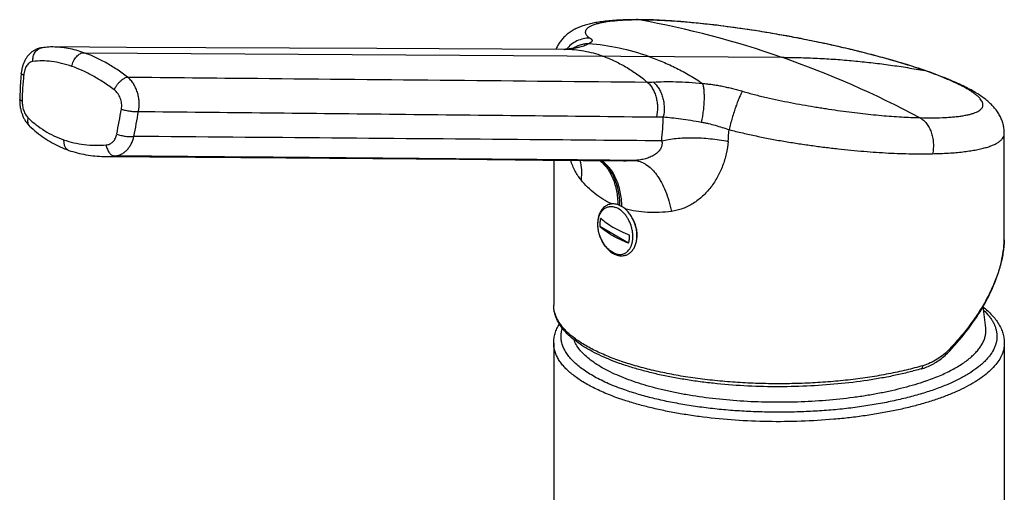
# Model space of a CAD drawing. Header units: millimetres. Extents: x -6 to 552, y -8 to 427.
# Tile 4 of 9: x 89 to 196, y 121 to 172. Entities that reach past the tile are written whole.
import ezdxf

# ---------------------------------------------------------------- set-up
doc = ezdxf.new("R2010")
doc.units = ezdxf.units.MM
doc.header["$LTSCALE"] = 30.734
doc.layers.get('0').update_dxf_attribs({"linetype": 'CONTINUOUS'})

msp = doc.modelspace()

# ---------------------------------------------------------------- linework, layer by layer
at = {"color": 7, "linetype": 'CONTINUOUS'}
for p, q in [((92.82, 169.21), (92.81, 169.21)), ((148.43, 168.95), (128.06, 169.05)), ((148.47, 168.95), (148.43, 168.95)), ((148.49, 168.95), (148.47, 168.95)), ((148.51, 168.95), (148.49, 168.95)), ((148.51, 168.95), (148.51, 168.95)), ((148.51, 168.95), (148.51, 168.95)), ((196.28, 148.57), (196.28, 159.81)), ((98.42, 157.31), (118.18, 157.14)), ((147.28, 156.9), (147.28, 141.1)), ((155.42, 147.86), (152.28, 149.69)), ((147.28, 136.98), (147.28, 117.58)), ((196.28, 136.98), (196.28, 0.61))]:
    msp.add_line(p, q, dxfattribs=at)
at = {"color": 9, "linetype": 'CONTINUOUS'}
for p, q in [((96.19, 168.59), (172.08, 168.09)), ((148.52, 168.95), (148.51, 168.95)), ((187.86, 166.56), (187.85, 166.56))]:
    msp.add_line(p, q, dxfattribs=at)
at = {"color": 7, "linetype": 'CONTINUOUS'}
for points in [[(156.27, 172.18), (155.96, 172.18), (155.66, 172.18), (155.38, 172.17), (155.1, 172.16), (154.84, 172.16), (154.59, 172.14), (154.34, 172.13), (154.11, 172.12), (153.89, 172.1), (153.67, 172.09), (153.46, 172.07), (153.26, 172.05), (153.06, 172.03), (152.88, 172.01), (152.69, 171.99), (152.52, 171.96), (152.35, 171.94), (152.18, 171.91), (152.02, 171.89), (151.86, 171.86), (151.7, 171.83), (151.55, 171.8), (151.41, 171.77), (151.26, 171.74), (151.12, 171.7), (150.98, 171.67), (150.85, 171.63), (150.72, 171.59), (150.59, 171.55), (150.46, 171.51), (150.34, 171.47), (150.21, 171.42), (150.09, 171.37), (149.97, 171.32), (149.85, 171.27), (149.73, 171.22), (149.62, 171.16), (149.5, 171.1), (149.39, 171.04), (149.28, 170.97), (149.17, 170.9), (149.06, 170.83), (148.96, 170.76), (148.85, 170.68), (148.75, 170.6), (148.66, 170.52), (148.57, 170.44), (148.48, 170.35), (148.39, 170.27), (148.31, 170.18), (148.23, 170.09), (148.15, 170), (148.08, 169.91), (148.01, 169.82), (147.94, 169.72), (147.88, 169.63), (147.82, 169.53), (147.76, 169.43), (147.7, 169.32), (147.65, 169.22), (147.6, 169.11), (147.56, 169.01), (147.54, 168.95)], [(187.86, 166.58), (187.56, 166.68), (187.25, 166.79), (186.94, 166.89), (186.63, 166.99), (186.32, 167.09), (186, 167.19), (185.69, 167.29), (185.38, 167.38), (185.06, 167.48), (184.74, 167.57), (184.42, 167.67), (184.1, 167.76), (183.78, 167.85), (183.45, 167.94), (183.12, 168.03), (182.79, 168.12), (182.46, 168.21), (182.12, 168.3), (181.78, 168.39), (181.43, 168.48), (181.09, 168.57), (180.74, 168.66), (180.39, 168.75), (180.03, 168.83), (179.68, 168.92), (179.32, 169), (178.96, 169.09), (178.6, 169.17), (178.23, 169.25), (177.87, 169.34), (177.5, 169.42), (177.13, 169.5), (176.76, 169.58), (176.39, 169.66), (176.02, 169.74), (175.65, 169.82), (175.27, 169.89), (174.9, 169.97), (174.52, 170.04), (174.14, 170.12), (173.76, 170.19), (173.38, 170.26), (173, 170.34), (172.62, 170.41), (172.24, 170.47), (171.86, 170.54), (171.47, 170.61), (171.09, 170.68), (170.71, 170.74), (170.33, 170.8), (169.95, 170.87), (169.57, 170.93), (169.18, 170.99), (168.8, 171.05), (168.42, 171.11), (168.05, 171.16), (167.67, 171.22), (167.29, 171.27), (166.91, 171.32), (166.54, 171.38), (166.16, 171.42), (165.79, 171.47), (165.42, 171.52), (165.05, 171.57), (164.68, 171.61), (164.31, 171.65), (163.95, 171.69), (163.58, 171.73), (163.22, 171.77), (162.87, 171.81), (162.51, 171.84), (162.16, 171.88), (161.8, 171.91), (161.46, 171.94), (161.11, 171.97), (160.77, 171.99), (160.43, 172.02), (160.09, 172.04), (159.75, 172.06), (159.42, 172.08), (159.09, 172.1), (158.76, 172.12), (158.44, 172.13), (158.12, 172.15), (157.8, 172.16), (157.49, 172.17), (157.17, 172.17), (156.87, 172.18), (156.56, 172.18), (156.27, 172.18)], [(92.78, 169.21), (92.58, 169.21), (92.39, 169.2), (92.2, 169.19), (92.01, 169.17), (91.82, 169.16), (91.64, 169.13)], [(128.06, 169.05), (118.54, 169.09), (109.46, 169.13), (100.81, 169.17), (92.78, 169.21)], [(91.64, 169.13), (91.59, 169.13), (91.52, 169.12), (91.45, 169.1), (91.38, 169.09), (91.32, 169.07), (91.25, 169.05), (91.18, 169.02), (91.12, 169), (91.05, 168.97), (90.98, 168.94), (90.92, 168.91), (90.85, 168.88), (90.79, 168.84), (90.73, 168.8), (90.67, 168.76), (90.6, 168.72), (90.54, 168.67), (90.48, 168.63), (90.43, 168.58), (90.37, 168.53), (90.31, 168.47), (90.25, 168.41), (90.2, 168.35), (90.15, 168.29), (90.09, 168.23), (90.04, 168.16), (89.99, 168.1), (89.94, 168.03), (89.9, 167.95), (89.85, 167.88), (89.81, 167.8), (89.77, 167.72), (89.73, 167.65), (89.69, 167.56), (89.66, 167.48), (89.62, 167.4), (89.59, 167.31), (89.56, 167.23), (89.53, 167.14), (89.51, 167.05), (89.48, 166.96), (89.46, 166.87), (89.44, 166.78), (89.43, 166.69), (89.41, 166.6), (89.4, 166.51), (89.39, 166.42), (89.38, 166.34)], [(148.58, 168.96), (148.49, 168.95), (148.47, 168.95)], [(149.54, 169.1), (149.54, 169.1), (149.54, 169.1), (149.53, 169.1), (149.52, 169.1), (149.51, 169.09), (149.5, 169.09), (149.48, 169.08), (149.46, 169.08), (149.43, 169.07), (149.4, 169.07), (149.37, 169.06), (149.34, 169.05), (149.3, 169.05), (149.25, 169.04), (149.21, 169.03), (149.15, 169.02), (149.1, 169.01), (149.04, 169), (148.97, 169), (148.9, 168.99), (148.83, 168.98), (148.75, 168.97), (148.67, 168.96), (148.58, 168.96)], [(89.38, 166.34), (89.34, 165.88), (89.3, 165.4), (89.27, 164.92), (89.25, 164.44), (89.23, 163.96), (89.21, 163.49)], [(196.28, 159.81), (196.28, 159.88), (196.27, 160), (196.27, 160.12), (196.26, 160.24), (196.24, 160.36), (196.22, 160.48), (196.2, 160.59), (196.18, 160.71), (196.15, 160.83), (196.11, 160.94), (196.08, 161.06), (196.04, 161.17), (196, 161.28), (195.95, 161.4), (195.9, 161.51), (195.85, 161.62), (195.79, 161.73), (195.73, 161.84), (195.67, 161.95), (195.6, 162.05), (195.53, 162.16), (195.46, 162.26), (195.39, 162.36), (195.31, 162.46), (195.23, 162.56), (195.14, 162.66), (195.06, 162.75), (194.97, 162.85), (194.88, 162.94), (194.78, 163.04), (194.68, 163.13), (194.58, 163.22), (194.48, 163.31), (194.37, 163.4), (194.26, 163.49), (194.15, 163.58), (194.03, 163.66), (193.91, 163.75), (193.79, 163.84), (193.66, 163.92), (193.53, 164.01), (193.4, 164.1), (193.26, 164.18), (193.12, 164.27), (192.97, 164.35), (192.82, 164.44), (192.66, 164.53), (192.5, 164.61), (192.33, 164.7), (192.16, 164.79), (191.98, 164.89), (191.79, 164.98), (191.59, 165.07), (191.39, 165.17), (191.17, 165.27), (190.95, 165.37), (190.72, 165.47), (190.49, 165.57), (190.24, 165.67), (190, 165.78), (189.74, 165.88), (189.48, 165.98), (189.21, 166.08), (188.95, 166.19), (188.67, 166.29), (188.4, 166.39), (188.12, 166.49), (187.86, 166.58)], [(89.21, 163.49), (89.21, 163.42), (89.21, 163.33), (89.22, 163.24), (89.22, 163.15), (89.23, 163.06), (89.23, 162.97), (89.24, 162.88), (89.25, 162.79), (89.27, 162.7), (89.28, 162.61), (89.3, 162.52), (89.32, 162.44), (89.34, 162.35), (89.36, 162.26), (89.38, 162.17), (89.41, 162.09), (89.44, 162), (89.47, 161.92), (89.5, 161.83), (89.53, 161.75), (89.57, 161.67), (89.6, 161.58), (89.64, 161.5), (89.68, 161.42), (89.73, 161.35), (89.77, 161.27), (89.82, 161.19), (89.86, 161.12), (89.91, 161.05), (89.96, 160.98), (90.02, 160.91), (90.07, 160.85), (90.12, 160.78), (90.18, 160.72), (90.24, 160.66), (90.28, 160.61)], [(90.28, 160.61), (90.46, 160.44), (90.66, 160.27), (90.85, 160.1), (91.05, 159.93), (91.25, 159.77), (91.46, 159.61), (91.66, 159.46), (91.87, 159.32), (92.08, 159.18), (92.3, 159.04), (92.51, 158.91), (92.73, 158.78), (92.96, 158.66), (93.18, 158.55), (93.41, 158.44), (93.63, 158.33), (93.87, 158.23), (94.1, 158.13), (94.33, 158.04), (94.56, 157.96)], [(94.56, 157.96), (94.77, 157.89), (95, 157.82), (95.23, 157.75), (95.47, 157.69), (95.7, 157.63), (95.94, 157.58), (96.18, 157.53), (96.42, 157.48), (96.66, 157.44), (96.9, 157.41), (97.15, 157.38), (97.4, 157.35), (97.65, 157.33), (97.9, 157.32), (98.15, 157.31), (98.42, 157.31)], [(118.18, 157.14), (137.03, 156.99), (146.11, 156.91), (154.87, 156.84)], [(190.34, 136.14), (190.61, 136.43), (190.88, 136.73), (191.14, 137.04), (191.4, 137.34), (191.65, 137.64), (191.9, 137.95), (192.14, 138.25), (192.37, 138.56), (192.6, 138.87), (192.82, 139.18), (193.03, 139.49), (193.24, 139.79), (193.44, 140.1), (193.64, 140.41), (193.83, 140.72), (194.01, 141.03), (194.18, 141.34), (194.35, 141.65), (194.51, 141.95), (194.66, 142.26), (194.81, 142.57), (194.95, 142.87), (195.08, 143.18), (195.21, 143.48), (195.33, 143.78), (195.44, 144.08), (195.54, 144.38), (195.64, 144.68), (195.73, 144.98), (195.82, 145.27), (195.89, 145.57), (195.96, 145.86), (196.02, 146.15), (196.08, 146.43), (196.13, 146.72), (196.17, 147), (196.21, 147.28), (196.23, 147.56), (196.26, 147.84), (196.27, 148.11), (196.28, 148.38), (196.28, 148.57)], [(187.25, 134.19), (187.39, 134.23), (187.55, 134.28), (187.7, 134.34), (187.85, 134.4), (188, 134.46), (188.15, 134.53), (188.3, 134.6), (188.45, 134.67), (188.6, 134.75), (188.74, 134.84), (188.88, 134.92), (189.02, 135.02), (189.16, 135.11), (189.3, 135.21), (189.44, 135.31), (189.57, 135.42), (189.71, 135.53), (189.84, 135.65), (189.97, 135.77), (190.1, 135.89), (190.22, 136.02), (190.34, 136.14)]]:
    msp.add_lwpolyline(points, dxfattribs=at)
at = {"color": 9, "linetype": 'CONTINUOUS'}
for centre, radius, start, end in [((156.27, 170.3), 1.89, 80.1926, 89.972), ((138.86, 73), 100.72, 70.7404, 79.8636), ((148.33, 156.26), 12.69, 89.1852, 89.7227), ((147.41, 184.12), 15.21, 273.9889, 274.1438), ((136.43, 66.15), 107.99, 62.0135, 70.7223), ((127.92, 162.53), 38.45, 174.5949, 178.8085), ((172.22, 122.41), 46.84, 70.5111, 70.7841), ((187.38, 165.2), 1.46, 70.8024, 79.592), ((157.55, 174.97), 9.58, 269.3857, 273.3873), ((-121.63, 201.62), 225.33, 349.2895, 349.989), ((-109.8, 199.89), 215.26, 349.1799, 349.9135), ((158.62, 177.49), 15.89, 269.4031, 272.1068), ((121.99, 162.84), 37.23, 354.0832, 358.1079), ((106.25, 164.67), 60.27, 354.5466, 355.762), ((94.78, 158.59), 0.659, 249.972, 250.7823), ((98.52, 169.72), 12.42, 269.5431, 274.8233), ((155.03, 178.58), 21.74, 269.5872, 272.6746), ((152.97, 148.89), 3.32, 16.4879, 22.101), ((185.6, 148.57), 10.68, 358.0992, 358.6192), ((185.86, 148.57), 10.42, 359.6735, 359.9999), ((185.76, 148.57), 10.52, 358.6173, 359.6729)]:
    msp.add_arc(centre, radius, start, end, dxfattribs=at)
at = {"color": 7, "linetype": 'CONTINUOUS'}
msp.add_arc((165.3, 136.08), 29.08, 5.0315, 9.6702, dxfattribs=at)
at = {"color": 9, "linetype": 'CONTINUOUS'}
for points, knots in [([(156.59, 172.15), (156.3, 172.15), (155.76, 172.15), (154.96, 172.12), (154.23, 172.07), (153.57, 172.01), (152.97, 171.93), (152.44, 171.84), (151.97, 171.72), (151.63, 171.62), (151.4, 171.52), (151.25, 171.45), (151.11, 171.37), (151, 171.29), (150.9, 171.2), (150.82, 171.12), (150.77, 171.02), (150.73, 170.93), (150.71, 170.84), (150.72, 170.74), (150.75, 170.64), (150.8, 170.55), (150.87, 170.45), (150.96, 170.36), (151.08, 170.26), (151.17, 170.21), (151.22, 170.18)], [0, 0, 0, 0, 0.119515, 0.230823, 0.333573, 0.42747, 0.512269, 0.58789, 0.654385, 0.711949, 0.737533, 0.761073, 0.782666, 0.802406, 0.820339, 0.836632, 0.851542, 0.865428, 0.878746, 0.892043, 0.905912, 0.920902, 0.937455, 0.955942, 0.976703, 1, 1, 1, 1]), ([(187.64, 166.64), (187.1, 166.83), (185.96, 167.2), (184.19, 167.73), (182.3, 168.26), (180.3, 168.77), (178.24, 169.26), (176.12, 169.72), (173.97, 170.15), (171.81, 170.55), (169.66, 170.92), (167.55, 171.24), (165.49, 171.51), (163.5, 171.74), (161.61, 171.92), (159.82, 172.05), (158.16, 172.13), (157.1, 172.15), (156.59, 172.15)], [0, 0, 0, 0, 0.054484, 0.113209, 0.175512, 0.240698, 0.308062, 0.376893, 0.446481, 0.516125, 0.585143, 0.652883, 0.718716, 0.782055, 0.842349, 0.899082, 0.951775, 1, 1, 1, 1]), ([(96.19, 168.59), (95.63, 168.79), (94.52, 169.09), (93.37, 169.2), (92.82, 169.21)], [0, 0, 0, 0, 0.51837, 1, 1, 1, 1]), ([(151.08, 169.56), (151.02, 169.52), (150.89, 169.44), (150.66, 169.35), (150.4, 169.25), (150.09, 169.17), (149.75, 169.1), (149.37, 169.04), (148.95, 168.99), (148.66, 168.96), (148.51, 168.95)], [0, 0, 0, 0, 0.079437, 0.172014, 0.277939, 0.397029, 0.528995, 0.673615, 0.830741, 1, 1, 1, 1]), ([(151.22, 170.18), (150.97, 170.18), (150.49, 170.13), (149.8, 169.89), (149.17, 169.5), (148.82, 169.15), (148.66, 168.96)], [0, 0, 0, 0, 0.247459, 0.496773, 0.747782, 1, 1, 1, 1]), ([(151.08, 169.56), (150.93, 169.56), (150.64, 169.54), (150.21, 169.44), (149.81, 169.29), (149.55, 169.15), (149.43, 169.07)], [0, 0, 0, 0, 0.251143, 0.501434, 0.750995, 1, 1, 1, 1]), ([(151.22, 170.18), (151.24, 170.17), (151.27, 170.14), (151.33, 170.1), (151.37, 170.07), (151.41, 170.03), (151.43, 169.99), (151.45, 169.96), (151.46, 169.92), (151.46, 169.88), (151.44, 169.84), (151.42, 169.81), (151.38, 169.77), (151.34, 169.73), (151.29, 169.69), (151.2, 169.63), (151.13, 169.59), (151.08, 169.56)], [0, 0, 0, 0, 0.078459, 0.149758, 0.213379, 0.269729, 0.31949, 0.363886, 0.404876, 0.445291, 0.488472, 0.5373, 0.593689, 0.65856, 0.732059, 0.813861, 1, 1, 1, 1]), ([(157.61, 168.18), (156.57, 168.55), (154.41, 169.14), (152.2, 169.47), (151.08, 169.56)], [0, 0, 0, 0, 0.495693, 1, 1, 1, 1]), ([(90.64, 167.64), (90.63, 167.82), (90.66, 168.09), (90.77, 168.43), (90.89, 168.65), (91.04, 168.84), (91.22, 168.99), (91.42, 169.09), (91.57, 169.13), (91.64, 169.13)], [0, 0, 0, 0, 0.275273, 0.407975, 0.535688, 0.658036, 0.775361, 0.888761, 1, 1, 1, 1]), ([(94.89, 167.1), (94.9, 167.2), (94.95, 167.39), (95.06, 167.67), (95.2, 167.93), (95.37, 168.15), (95.56, 168.34), (95.76, 168.48), (95.98, 168.57), (96.12, 168.59), (96.19, 168.59)], [0, 0, 0, 0, 0.139824, 0.280463, 0.418793, 0.551908, 0.677432, 0.79386, 0.900933, 1, 1, 1, 1]), ([(100.94, 165.94), (100.55, 166.23), (99.78, 166.79), (98.59, 167.51), (97.4, 168.12), (96.59, 168.45), (96.19, 168.59)], [0, 0, 0, 0, 0.265878, 0.521604, 0.766453, 1, 1, 1, 1]), ([(152.6, 168.22), (152.27, 168.33), (151.6, 168.54), (150.58, 168.76), (149.55, 168.9), (148.86, 168.94), (148.52, 168.95)], [0, 0, 0, 0, 0.252695, 0.50311, 0.751968, 1, 1, 1, 1]), ([(152.6, 168.22), (153.03, 168.07), (153.88, 167.72), (155.12, 167.07), (156.32, 166.29), (157.08, 165.7), (157.45, 165.39)], [0, 0, 0, 0, 0.242501, 0.489544, 0.741853, 1, 1, 1, 1]), ([(157.61, 168.18), (158.13, 168), (159.15, 167.61), (160.64, 166.92), (162.08, 166.14), (163, 165.55), (163.45, 165.25)], [0, 0, 0, 0, 0.25082, 0.500825, 0.750415, 1, 1, 1, 1]), ([(90.64, 167.64), (90.58, 167.63), (90.46, 167.6), (90.28, 167.5), (90.12, 167.36), (89.98, 167.18), (89.85, 166.96), (89.76, 166.72), (89.68, 166.44), (89.66, 166.25), (89.65, 166.15)], [0, 0, 0, 0, 0.09796, 0.200598, 0.31085, 0.430464, 0.56001, 0.699081, 0.846404, 1, 1, 1, 1]), ([(94.89, 167.1), (94.52, 167.23), (93.79, 167.44), (92.71, 167.65), (91.66, 167.72), (90.97, 167.68), (90.64, 167.64)], [0, 0, 0, 0, 0.269997, 0.525858, 0.768639, 1, 1, 1, 1]), ([(99.48, 164.56), (99.11, 164.84), (98.35, 165.37), (97.2, 166.07), (96.05, 166.65), (95.27, 166.97), (94.89, 167.1)], [0, 0, 0, 0, 0.266291, 0.522253, 0.767016, 1, 1, 1, 1]), ([(172.08, 168.09), (172.78, 168.08), (174.16, 168.06), (176.2, 167.98), (178.18, 167.86), (180.11, 167.69), (182.01, 167.49), (183.9, 167.25), (185.77, 166.97), (187.02, 166.75), (187.64, 166.64)], [0, 0, 0, 0, 0.134204, 0.26411, 0.390565, 0.514409, 0.636473, 0.757562, 0.878471, 1, 1, 1, 1]), ([(89.65, 166.15), (89.63, 166.16), (89.59, 166.18), (89.53, 166.2), (89.48, 166.23), (89.44, 166.25), (89.41, 166.27), (89.39, 166.3), (89.38, 166.32), (89.38, 166.34), (89.38, 166.34)], [0, 0, 0, 0, 0.196866, 0.372591, 0.526643, 0.658877, 0.769763, 0.860797, 0.935358, 1, 1, 1, 1]), ([(187.11, 161.52), (187.6, 161.5), (188.53, 161.49), (189.66, 161.53), (190.48, 161.58), (191.03, 161.63), (191.54, 161.69), (192, 161.77), (192.42, 161.85), (192.79, 161.95), (193.11, 162.06), (193.38, 162.18), (193.6, 162.32), (193.77, 162.46), (193.88, 162.6), (193.93, 162.72), (193.95, 162.8), (193.96, 162.89), (193.96, 163.02), (193.92, 163.18), (193.81, 163.38), (193.66, 163.59), (193.45, 163.8), (193.19, 164.02), (192.87, 164.26), (192.51, 164.49), (192.09, 164.74), (191.63, 164.99), (191.11, 165.24), (190.55, 165.5), (189.94, 165.76), (189.04, 166.13), (188.34, 166.39), (187.86, 166.56)], [0, 0, 0, 0, 0.10046, 0.190398, 0.231206, 0.269142, 0.304149, 0.336183, 0.365218, 0.391253, 0.414324, 0.434525, 0.452033, 0.467161, 0.480434, 0.486628, 0.492681, 0.498726, 0.504899, 0.518106, 0.533186, 0.550715, 0.571051, 0.594405, 0.620896, 0.65058, 0.683471, 0.719553, 0.758796, 0.801145, 0.846532, 0.894872, 1, 1, 1, 1]), ([(99.48, 164.56), (99.52, 164.64), (99.61, 164.81), (99.77, 165.05), (99.95, 165.28), (100.15, 165.48), (100.35, 165.66), (100.55, 165.79), (100.75, 165.89), (100.88, 165.93), (100.94, 165.94)], [0, 0, 0, 0, 0.135811, 0.276581, 0.418052, 0.555924, 0.686122, 0.805091, 0.910149, 1, 1, 1, 1]), ([(100.94, 165.94), (105.65, 165.89), (124.48, 165.71), (143.32, 165.53), (157.45, 165.39)], [0, 0, 0, 0, 0.250042, 1, 1, 1, 1]), ([(102.14, 162.19), (102.2, 162.53), (102.24, 163.07), (102.15, 163.78), (102.02, 164.29), (101.83, 164.78), (101.59, 165.22), (101.29, 165.62), (101.06, 165.84), (100.94, 165.94)], [0, 0, 0, 0, 0.257033, 0.387082, 0.516161, 0.642975, 0.7664, 0.885574, 1, 1, 1, 1]), ([(157.45, 165.39), (157.56, 165.29), (157.78, 165.06), (158.05, 164.67), (158.27, 164.22), (158.43, 163.73), (158.53, 163.21), (158.59, 162.5), (158.53, 161.95), (158.45, 161.6)], [0, 0, 0, 0, 0.110117, 0.226215, 0.347966, 0.47452, 0.604628, 0.736771, 1, 1, 1, 1]), ([(158.12, 165.4), (158.5, 165.42), (159.32, 165.45), (160.6, 165.44), (162, 165.38), (162.96, 165.3), (163.45, 165.25)], [0, 0, 0, 0, 0.215908, 0.457602, 0.720462, 1, 1, 1, 1]), ([(158.12, 165.4), (158.23, 165.3), (158.45, 165.08), (158.73, 164.69), (158.96, 164.24), (159.13, 163.75), (159.25, 163.23), (159.32, 162.51), (159.27, 161.96), (159.2, 161.61)], [0, 0, 0, 0, 0.110342, 0.2268, 0.348933, 0.475781, 0.606003, 0.738006, 1, 1, 1, 1]), ([(163.45, 165.25), (163.47, 165.2), (163.5, 165.1), (163.54, 164.93), (163.58, 164.74), (163.6, 164.52), (163.62, 164.28), (163.63, 163.94), (163.63, 163.46), (163.6, 162.87), (163.54, 162.26), (163.45, 161.64), (163.37, 161.24), (163.33, 161.04)], [0, 0, 0, 0, 0.035388, 0.076241, 0.122394, 0.173566, 0.229396, 0.289454, 0.420264, 0.561653, 0.708793, 0.856609, 1, 1, 1, 1]), ([(163.45, 165.25), (163.63, 165.23), (163.99, 165.2), (164.54, 165.13), (165.08, 165.05), (165.63, 164.94), (166.19, 164.82), (166.74, 164.69), (167.28, 164.54), (167.64, 164.44), (167.82, 164.39)], [0, 0, 0, 0, 0.120893, 0.243485, 0.367778, 0.493504, 0.620135, 0.747086, 0.873848, 1, 1, 1, 1]), ([(100.27, 162.45), (100.31, 162.65), (100.32, 163.05), (100.2, 163.55), (100.04, 163.91), (99.83, 164.24), (99.63, 164.45), (99.48, 164.56)], [0, 0, 0, 0, 0.253528, 0.510458, 0.637522, 0.762071, 1, 1, 1, 1]), ([(167.82, 164.39), (167.8, 164.36), (167.74, 164.28), (167.66, 164.14), (167.58, 163.97), (167.49, 163.77), (167.39, 163.55), (167.26, 163.21), (167.08, 162.74), (166.88, 162.14), (166.69, 161.5), (166.51, 160.86), (166.41, 160.43), (166.36, 160.22)], [0, 0, 0, 0, 0.029102, 0.065033, 0.107549, 0.156278, 0.210756, 0.270441, 0.402942, 0.548327, 0.700543, 0.853228, 1, 1, 1, 1]), ([(167.82, 164.39), (168.25, 164.27), (169.11, 164.03), (170.4, 163.71), (171.71, 163.42), (173.02, 163.16), (174.32, 162.92), (175.4, 162.74), (176.26, 162.6), (177.1, 162.47), (178.15, 162.31), (179.39, 162.15), (180.98, 161.95), (182.89, 161.75), (185.05, 161.59), (186.44, 161.53), (187.11, 161.52)], [0, 0, 0, 0, 0.068137, 0.136596, 0.205098, 0.273386, 0.341223, 0.408385, 0.441646, 0.474667, 0.539901, 0.603892, 0.666428, 0.786316, 0.897974, 1, 1, 1, 1]), ([(89.48, 163.33), (89.46, 163.34), (89.42, 163.35), (89.37, 163.37), (89.32, 163.39), (89.28, 163.41), (89.25, 163.43), (89.23, 163.45), (89.22, 163.47), (89.21, 163.49), (89.21, 163.49)], [0, 0, 0, 0, 0.19761, 0.373836, 0.528169, 0.660483, 0.771252, 0.861973, 0.936021, 1, 1, 1, 1]), ([(89.48, 163.33), (89.48, 163.16), (89.5, 162.8), (89.61, 162.38), (89.73, 162.06), (89.85, 161.85), (89.97, 161.67), (90.07, 161.56), (90.12, 161.51)], [0, 0, 0, 0, 0.2678, 0.532125, 0.658714, 0.779518, 0.893471, 1, 1, 1, 1]), ([(100.27, 162.45), (100.35, 162.43), (100.5, 162.38), (100.74, 162.32), (100.98, 162.27), (101.23, 162.23), (101.48, 162.2), (101.71, 162.18), (101.93, 162.18), (102.07, 162.18), (102.14, 162.19)], [0, 0, 0, 0, 0.122272, 0.25247, 0.387085, 0.522453, 0.654883, 0.780788, 0.896817, 1, 1, 1, 1]), ([(102.14, 162.19), (111.52, 162.1), (130.29, 161.9), (149.07, 161.7), (158.45, 161.6)], [0, 0, 0, 0, 0.500019, 1, 1, 1, 1]), ([(90.12, 161.51), (90.1, 161.42), (90.07, 161.25), (90.07, 161.04), (90.11, 160.89), (90.15, 160.78), (90.21, 160.69), (90.26, 160.64), (90.28, 160.61)], [0, 0, 0, 0, 0.283952, 0.541804, 0.662075, 0.777592, 0.889691, 1, 1, 1, 1]), ([(90.12, 161.51), (90.4, 161.24), (90.98, 160.74), (91.92, 160.08), (92.93, 159.53), (93.63, 159.24), (93.99, 159.11)], [0, 0, 0, 0, 0.252548, 0.502523, 0.751223, 1, 1, 1, 1]), ([(159.2, 161.61), (159.5, 161.58), (160.13, 161.51), (161.12, 161.39), (162.2, 161.23), (162.95, 161.11), (163.33, 161.04)], [0, 0, 0, 0, 0.214668, 0.456071, 0.719662, 1, 1, 1, 1]), ([(163.33, 161.04), (163.46, 161.02), (163.71, 160.97), (164.22, 160.86), (164.85, 160.69), (165.61, 160.46), (166.11, 160.3), (166.36, 160.22)], [0, 0, 0, 0, 0.122874, 0.246784, 0.496883, 0.748636, 1, 1, 1, 1]), ([(187.11, 161.52), (187.24, 161.44), (187.51, 161.25), (187.84, 160.89), (188.12, 160.44), (188.34, 159.94), (188.49, 159.38), (188.57, 158.79), (188.57, 158.19), (188.52, 157.79), (188.48, 157.6)], [0, 0, 0, 0, 0.105052, 0.216913, 0.336003, 0.461797, 0.593032, 0.727911, 0.864317, 1, 1, 1, 1]), ([(98.61, 158.55), (98.68, 158.56), (98.82, 158.58), (99.02, 158.65), (99.2, 158.76), (99.37, 158.91), (99.51, 159.08), (99.63, 159.28), (99.72, 159.5), (99.76, 159.66), (99.78, 159.74)], [0, 0, 0, 0, 0.116918, 0.233903, 0.352371, 0.473598, 0.598571, 0.727898, 0.861779, 1, 1, 1, 1]), ([(99.78, 159.74), (99.85, 159.72), (100, 159.66), (100.23, 159.59), (100.48, 159.54), (100.73, 159.49), (100.98, 159.47), (101.21, 159.45), (101.43, 159.46), (101.57, 159.47), (101.64, 159.48)], [0, 0, 0, 0, 0.122439, 0.252353, 0.386438, 0.521225, 0.653222, 0.779041, 0.895544, 1, 1, 1, 1]), ([(166.36, 160.22), (166.85, 160.09), (167.83, 159.85), (169.31, 159.52), (170.8, 159.22), (172.3, 158.95), (173.79, 158.71), (175.27, 158.5), (176.74, 158.3), (178.65, 158.08), (180.97, 157.85), (183.63, 157.66), (186.12, 157.58), (187.72, 157.58), (188.48, 157.6)], [0, 0, 0, 0, 0.067745, 0.135812, 0.20399, 0.272062, 0.339801, 0.406978, 0.473358, 0.538711, 0.665472, 0.785617, 0.897607, 1, 1, 1, 1]), ([(188.48, 157.6), (189.06, 157.61), (189.91, 157.64), (191, 157.72), (191.75, 157.8), (192.45, 157.89), (193.09, 157.99), (193.68, 158.11), (194.22, 158.25), (194.69, 158.39), (195.1, 158.56), (195.46, 158.73), (195.75, 158.92), (195.98, 159.12), (196.13, 159.31), (196.21, 159.46), (196.25, 159.58), (196.27, 159.69), (196.28, 159.77), (196.28, 159.81)], [0, 0, 0, 0, 0.203935, 0.297778, 0.38595, 0.468293, 0.544672, 0.614985, 0.679168, 0.737215, 0.789194, 0.835285, 0.875823, 0.911388, 0.942911, 0.957604, 0.971851, 0.985898, 1, 1, 1, 1]), ([(93.99, 159.11), (94.36, 158.99), (95.1, 158.77), (96.24, 158.57), (97.42, 158.49), (98.21, 158.52), (98.61, 158.55)], [0, 0, 0, 0, 0.245102, 0.492788, 0.74412, 1, 1, 1, 1]), ([(93.99, 159.11), (93.99, 158.98), (94, 158.73), (94.09, 158.43), (94.2, 158.24), (94.3, 158.12), (94.42, 158.03), (94.5, 157.98), (94.55, 157.97)], [0, 0, 0, 0, 0.290518, 0.552703, 0.672792, 0.786209, 0.894529, 1, 1, 1, 1]), ([(98.61, 158.55), (98.62, 158.47), (98.66, 158.31), (98.74, 158.08), (98.84, 157.87), (98.96, 157.69), (99.09, 157.55), (99.24, 157.44), (99.4, 157.37), (99.51, 157.35), (99.56, 157.35)], [0, 0, 0, 0, 0.152287, 0.29953, 0.439434, 0.570239, 0.690959, 0.801655, 0.903714, 1, 1, 1, 1]), ([(99.56, 157.35), (99.68, 157.36), (99.92, 157.4), (100.26, 157.54), (100.58, 157.73), (100.87, 157.99), (101.13, 158.3), (101.42, 158.78), (101.57, 159.19), (101.64, 159.48)], [0, 0, 0, 0, 0.113388, 0.228073, 0.345523, 0.466915, 0.593009, 0.724114, 1, 1, 1, 1]), ([(159.02, 159), (154.24, 159.04), (135.11, 159.2), (115.98, 159.36), (101.64, 159.48)], [0, 0, 0, 0, 0.249995, 1, 1, 1, 1]), ([(159.02, 159), (159.04, 158.93), (159.06, 158.82), (159.06, 158.67), (159.05, 158.56), (159.03, 158.44), (158.98, 158.29), (158.89, 158.1), (158.75, 157.9), (158.5, 157.65), (158.21, 157.44), (157.89, 157.28), (157.64, 157.17), (157.38, 157.08), (157.03, 156.98), (156.59, 156.9), (156.22, 156.87), (156.04, 156.86)], [0, 0, 0, 0, 0.053175, 0.080264, 0.107748, 0.135725, 0.164271, 0.223063, 0.284079, 0.346856, 0.475339, 0.5405, 0.605925, 0.671517, 0.737193, 0.868604, 1, 1, 1, 1]), ([(159.02, 159), (159.27, 159.06), (159.79, 159.17), (160.61, 159.27), (161.49, 159.33), (162.41, 159.35), (163.36, 159.32), (164.32, 159.24), (165.29, 159.12), (165.93, 159), (166.25, 158.94)], [0, 0, 0, 0, 0.105204, 0.218922, 0.339915, 0.466752, 0.597868, 0.731598, 0.866222, 1, 1, 1, 1]), ([(166.25, 158.94), (166.21, 158.49), (166.1, 157.81), (165.87, 156.93), (165.66, 156.28), (165.4, 155.66), (165.1, 155.06), (164.76, 154.49), (164.37, 153.94), (163.95, 153.44), (163.33, 152.82), (162.65, 152.29), (161.9, 151.87), (161.31, 151.61), (160.81, 151.46), (160.4, 151.37), (160.19, 151.33), (160.09, 151.32)], [0, 0, 0, 0, 0.129876, 0.194408, 0.258642, 0.322565, 0.386165, 0.449417, 0.512301, 0.574788, 0.636852, 0.759495, 0.820193, 0.880457, 0.94035, 0.970201, 1, 1, 1, 1]), ([(156.04, 156.86), (151.34, 156.9), (132.51, 157.07), (113.68, 157.23), (99.56, 157.35)], [0, 0, 0, 0, 0.250002, 1, 1, 1, 1]), ([(150.25, 154.75), (150.19, 154.82), (150.08, 154.97), (149.86, 155.29), (149.61, 155.72), (149.34, 156.28), (149.18, 156.68), (149.11, 156.89)], [0, 0, 0, 0, 0.113963, 0.231165, 0.475292, 0.731929, 1, 1, 1, 1]), ([(150.14, 156.88), (150.22, 156.54), (150.32, 155.83), (150.29, 155.11), (150.25, 154.75)], [0, 0, 0, 0, 0.486941, 1, 1, 1, 1]), ([(152.28, 156.86), (152.43, 156.74), (152.73, 156.47), (153.11, 156.01), (153.45, 155.47), (153.83, 154.67), (154.09, 153.76), (154.22, 152.81), (154.25, 152.3), (154.25, 152.05)], [0, 0, 0, 0, 0.108446, 0.22066, 0.33747, 0.45942, 0.719225, 0.857211, 1, 1, 1, 1]), ([(152.38, 156.86), (152.54, 156.74), (152.84, 156.48), (153.25, 156.01), (153.6, 155.47), (153.89, 154.87), (154.13, 154.21), (154.31, 153.5), (154.42, 152.75), (154.45, 152.23), (154.45, 151.97)], [0, 0, 0, 0, 0.107796, 0.219474, 0.335924, 0.457724, 0.58515, 0.718202, 0.856636, 1, 1, 1, 1]), ([(152.48, 156.86), (152.65, 156.74), (152.96, 156.48), (153.39, 156.01), (153.75, 155.47), (154.07, 154.85), (154.31, 154.17), (154.5, 153.44), (154.62, 152.67), (154.65, 152.13), (154.66, 151.86)], [0, 0, 0, 0, 0.107089, 0.218197, 0.334285, 0.45597, 0.583535, 0.716956, 0.855948, 1, 1, 1, 1]), ([(156.04, 156.86), (156.15, 156.86), (156.37, 156.83), (156.69, 156.75), (157.01, 156.62), (157.43, 156.38), (157.84, 156.04), (158.21, 155.64), (158.49, 155.29), (158.75, 154.9), (159.09, 154.32), (159.46, 153.51), (159.83, 152.45), (160.01, 151.71), (160.09, 151.32)], [0, 0, 0, 0, 0.043964, 0.08902, 0.135801, 0.184831, 0.291014, 0.348772, 0.409738, 0.47391, 0.541215, 0.684579, 0.838254, 1, 1, 1, 1]), ([(153.59, 152.13), (153.27, 152.28), (152.63, 152.62), (151.75, 153.24), (150.95, 153.95), (150.47, 154.47), (150.25, 154.75)], [0, 0, 0, 0, 0.252397, 0.502237, 0.751038, 1, 1, 1, 1]), ([(153.99, 146.72), (153.72, 146.82), (153.41, 147.02), (153.09, 147.33), (152.87, 147.58), (152.63, 147.93), (152.4, 148.39), (152.22, 148.89), (152.11, 149.39), (152.08, 149.9), (152.11, 150.38), (152.22, 150.81), (152.39, 151.19), (152.59, 151.45), (152.78, 151.61), (152.93, 151.71), (153.09, 151.78), (153.26, 151.83), (153.44, 151.85), (153.69, 151.85), (153.87, 151.81), (153.99, 151.76)], [0, 0, 0, 0, 0.12045, 0.153718, 0.188034, 0.259229, 0.332796, 0.407215, 0.48089, 0.552291, 0.620106, 0.683401, 0.741801, 0.795674, 0.821327, 0.846386, 0.871125, 0.895845, 0.920843, 0.9464, 1, 1, 1, 1]), ([(155.33, 146.99), (155.4, 147.05), (155.52, 147.2), (155.68, 147.47), (155.79, 147.77), (155.86, 148.1), (155.9, 148.46), (155.89, 148.83), (155.84, 149.21), (155.72, 149.72), (155.53, 150.21), (155.28, 150.66), (155.06, 150.97), (154.81, 151.24), (154.48, 151.53), (154.19, 151.69), (153.99, 151.76)], [0, 0, 0, 0, 0.050276, 0.103599, 0.160338, 0.220531, 0.283937, 0.350088, 0.418352, 0.487975, 0.62781, 0.696503, 0.763269, 0.827439, 0.8885, 1, 1, 1, 1]), ([(160.09, 151.32), (159.65, 151.26), (158.78, 151.19), (157.48, 151.19), (156.23, 151.31), (155.42, 151.49), (155.03, 151.6)], [0, 0, 0, 0, 0.261091, 0.514613, 0.760729, 1, 1, 1, 1]), ([(196.27, 148.22), (196.26, 147.74), (196.16, 146.75), (195.83, 145.27), (195.31, 143.77), (194.63, 142.27), (193.79, 140.76), (192.79, 139.26), (191.64, 137.79), (190.8, 136.84), (190.35, 136.37)], [0, 0, 0, 0, 0.107269, 0.219012, 0.335775, 0.45787, 0.58542, 0.718401, 0.856672, 1, 1, 1, 1]), ([(153.99, 146.72), (154.11, 146.68), (154.29, 146.64), (154.54, 146.63), (154.72, 146.66), (154.88, 146.7), (155.05, 146.77), (155.2, 146.87), (155.29, 146.95), (155.33, 146.99)], [0, 0, 0, 0, 0.262375, 0.387491, 0.509869, 0.630865, 0.751937, 0.874535, 1, 1, 1, 1]), ([(154.46, 135.06), (153.91, 135.25), (153.12, 135.56), (152.11, 136.01), (151.42, 136.35), (150.77, 136.7), (150.18, 137.07), (149.64, 137.44), (149.15, 137.82), (148.71, 138.21), (148.34, 138.61), (148.01, 139.02), (147.75, 139.43), (147.54, 139.84), (147.39, 140.26), (147.3, 140.68), (147.28, 140.96), (147.28, 141.1)], [0, 0, 0, 0, 0.174659, 0.256466, 0.334469, 0.408613, 0.478877, 0.545275, 0.607865, 0.666756, 0.72212, 0.774198, 0.823317, 0.869894, 0.914448, 0.957588, 1, 1, 1, 1]), ([(194.03, 140.57), (194.25, 140.37), (194.55, 140.04), (194.89, 139.58), (195.09, 139.23), (195.25, 138.89), (195.37, 138.54), (195.45, 138.19), (195.48, 137.84), (195.48, 137.49), (195.42, 137.13), (195.33, 136.78), (195.15, 136.31), (194.87, 135.85), (194.54, 135.41), (194.23, 135.08), (193.89, 134.75), (193.37, 134.31), (192.62, 133.77), (191.59, 133.18), (190.42, 132.61), (189.12, 132.08), (187.69, 131.59), (186.15, 131.15), (184.51, 130.75), (182.78, 130.4), (180.97, 130.1), (179.1, 129.86), (177.17, 129.67), (175.21, 129.55), (173.22, 129.47), (171.21, 129.46), (169.22, 129.51), (167.24, 129.61), (165.29, 129.77), (163.39, 129.99), (161.56, 130.27), (159.79, 130.59), (158.11, 130.97), (156.52, 131.39), (155.51, 131.72), (155.02, 131.89)], [0, 0, 0, 0, 0.019264, 0.028174, 0.036659, 0.044779, 0.052605, 0.060217, 0.067705, 0.075163, 0.082688, 0.090372, 0.098302, 0.115178, 0.124264, 0.13384, 0.143938, 0.154587, 0.177594, 0.202949, 0.23065, 0.260636, 0.292801, 0.327004, 0.363073, 0.400811, 0.440004, 0.480418, 0.52181, 0.563924, 0.606498, 0.649264, 0.691955, 0.734302, 0.77604, 0.816912, 0.856666, 0.895066, 0.931888, 0.966927, 1, 1, 1, 1]), ([(155.02, 131.89), (154.72, 131.99), (154.12, 132.21), (153.27, 132.56), (152.47, 132.93), (151.74, 133.31), (151.06, 133.71), (150.45, 134.12), (149.91, 134.54), (149.43, 134.97), (149.02, 135.4), (148.69, 135.85), (148.42, 136.31), (148.23, 136.76), (148.11, 137.23), (148.07, 137.69), (148.1, 138.16), (148.17, 138.46), (148.22, 138.61)], [0, 0, 0, 0, 0.092401, 0.180507, 0.264186, 0.343339, 0.417916, 0.487916, 0.553402, 0.614512, 0.671479, 0.724645, 0.774484, 0.821616, 0.866808, 0.910954, 0.955026, 1, 1, 1, 1]), ([(154.46, 130.94), (153.91, 131.13), (153.12, 131.43), (152.11, 131.88), (151.42, 132.22), (150.77, 132.58), (150.18, 132.94), (149.64, 133.32), (149.15, 133.7), (148.71, 134.09), (148.34, 134.49), (148.01, 134.89), (147.75, 135.3), (147.54, 135.72), (147.39, 136.14), (147.3, 136.56), (147.28, 136.84), (147.28, 136.98)], [0, 0, 0, 0, 0.174659, 0.256466, 0.334469, 0.408613, 0.478877, 0.545275, 0.607865, 0.666756, 0.72212, 0.774198, 0.823317, 0.869894, 0.914448, 0.957588, 1, 1, 1, 1]), ([(196.28, 136.98), (196.28, 136.87), (196.27, 136.66), (196.22, 136.35), (196.13, 136.03), (195.98, 135.61), (195.69, 135.08), (195.22, 134.47), (194.63, 133.88), (193.91, 133.3), (193.08, 132.74), (192.13, 132.21), (191.07, 131.7), (189.91, 131.22), (188.65, 130.78), (187.3, 130.36), (185.87, 129.98), (184.36, 129.64), (182.78, 129.34), (181.14, 129.08), (179.45, 128.86), (177.13, 128.63), (174.17, 128.45), (170.58, 128.42), (167.03, 128.57), (164.12, 128.85), (161.87, 129.16), (160.25, 129.44), (158.69, 129.75), (157.2, 130.11), (155.8, 130.5), (154.89, 130.79), (154.46, 130.94)], [0, 0, 0, 0, 0.006986, 0.014039, 0.021226, 0.028608, 0.044158, 0.061072, 0.079608, 0.099934, 0.122141, 0.146265, 0.172296, 0.20019, 0.229873, 0.26125, 0.294205, 0.328608, 0.364312, 0.401164, 0.438995, 0.477633, 0.556596, 0.636573, 0.716042, 0.793499, 0.831023, 0.86751, 0.902797, 0.936733, 0.969176, 1, 1, 1, 1]), ([(190.35, 136.37), (190.15, 136.15), (189.71, 135.74), (189, 135.22), (188.24, 134.81), (187.7, 134.61), (187.43, 134.53)], [0, 0, 0, 0, 0.25796, 0.509593, 0.756351, 1, 1, 1, 1]), ([(190.34, 136.14), (190.35, 136.15), (190.37, 136.19), (190.38, 136.24), (190.37, 136.31), (190.36, 136.35), (190.35, 136.37)], [0, 0, 0, 0, 0.216698, 0.452947, 0.715744, 1, 1, 1, 1]), ([(187.43, 134.53), (186.83, 134.36), (185.59, 134.04), (183.67, 133.62), (181.65, 133.27), (179.55, 132.99), (177.37, 132.78), (175.15, 132.63), (172.91, 132.56), (170.65, 132.56), (168.4, 132.63), (166.18, 132.78), (164.01, 132.99), (161.9, 133.27), (159.88, 133.62), (157.96, 134.04), (156.16, 134.51), (155.01, 134.87), (154.46, 135.06)], [0, 0, 0, 0, 0.05591, 0.114842, 0.176397, 0.240147, 0.305631, 0.37237, 0.439866, 0.507615, 0.575111, 0.641848, 0.70733, 0.771078, 0.832631, 0.891559, 0.947466, 1, 1, 1, 1]), ([(187.25, 134.19), (187.26, 134.19), (187.29, 134.2), (187.33, 134.23), (187.36, 134.27), (187.39, 134.33), (187.42, 134.42), (187.43, 134.49), (187.43, 134.53)], [0, 0, 0, 0, 0.103406, 0.21197, 0.327786, 0.451684, 0.71952, 1, 1, 1, 1])]:
    msp.add_open_spline(points, degree=3, knots=knots, dxfattribs=at)
at = {"color": 7, "linetype": 'CONTINUOUS'}
for points, knots in [([(154.29, 152.03), (154.22, 152.06), (154.08, 152.1), (153.87, 152.13), (153.65, 152.14), (153.44, 152.11), (153.24, 152.06), (153.05, 151.98), (152.87, 151.87), (152.7, 151.73), (152.56, 151.57), (152.38, 151.33), (152.21, 150.98), (152.09, 150.51), (152.04, 149.99), (152.07, 149.46), (152.19, 148.92), (152.37, 148.39), (152.62, 147.9), (152.92, 147.46), (153.27, 147.08), (153.66, 146.78), (153.95, 146.64), (154.09, 146.59)], [0, 0, 0, 0, 0.028343, 0.056058, 0.08329, 0.110194, 0.136932, 0.163665, 0.190556, 0.217767, 0.245453, 0.273759, 0.33261, 0.395023, 0.460991, 0.529944, 0.600874, 0.672506, 0.743473, 0.812493, 0.87855, 0.941059, 1, 1, 1, 1]), ([(154.09, 146.59), (154.22, 146.55), (154.41, 146.5), (154.68, 146.49), (154.87, 146.5), (155.06, 146.54), (155.24, 146.6), (155.41, 146.69), (155.57, 146.8), (155.71, 146.93), (155.89, 147.13), (156.08, 147.42), (156.23, 147.83), (156.32, 148.27), (156.34, 148.75), (156.3, 149.24), (156.19, 149.73), (156.03, 150.21), (155.8, 150.66), (155.45, 151.2), (155.12, 151.55), (154.87, 151.73)], [0, 0, 0, 0, 0.055853, 0.083069, 0.109951, 0.136629, 0.16324, 0.189916, 0.216793, 0.244002, 0.271673, 0.328772, 0.38889, 0.452313, 0.518866, 0.587969, 0.658737, 0.730099, 0.800917, 0.870115, 1, 1, 1, 1]), ([(154.87, 151.73), (154.78, 151.79), (154.59, 151.91), (154.39, 152), (154.29, 152.03)], [0, 0, 0, 0, 0.510169, 1, 1, 1, 1]), ([(152.41, 150.57), (152.36, 150.43), (152.29, 150.14), (152.28, 149.84), (152.28, 149.69)], [0, 0, 0, 0, 0.481295, 1, 1, 1, 1]), ([(152.41, 150.57), (152.6, 150.39), (153.02, 150.06), (153.47, 149.76), (153.71, 149.62)], [0, 0, 0, 0, 0.478287, 1, 1, 1, 1]), ([(156.32, 148.37), (156.35, 148.55), (156.37, 148.9), (156.31, 149.35), (156.22, 149.71), (156.1, 150.06), (155.98, 150.32), (155.89, 150.48)], [0, 0, 0, 0, 0.237054, 0.486071, 0.613736, 0.742497, 1, 1, 1, 1]), ([(153.71, 148.67), (153.44, 148.82), (152.95, 149.13), (152.49, 149.5), (152.28, 149.69)], [0, 0, 0, 0, 0.523201, 1, 1, 1, 1]), ([(153.71, 149.62), (153.99, 149.45), (154.59, 149.14), (155.21, 148.87), (155.54, 148.74)], [0, 0, 0, 0, 0.483618, 1, 1, 1, 1]), ([(155.42, 147.86), (155.11, 147.98), (154.53, 148.23), (153.97, 148.52), (153.71, 148.67)], [0, 0, 0, 0, 0.514901, 1, 1, 1, 1]), ([(155.42, 147.86), (155.46, 148), (155.53, 148.29), (155.54, 148.59), (155.54, 148.74)], [0, 0, 0, 0, 0.481295, 1, 1, 1, 1]), ([(187.25, 134.19), (186.8, 134.06), (185.87, 133.81), (184.44, 133.48), (182.94, 133.18), (180.85, 132.84), (178.14, 132.51), (174.79, 132.28), (171.38, 132.21), (167.99, 132.31), (165.19, 132.54), (163.02, 132.8), (161.44, 133.04), (159.92, 133.31), (158.45, 133.62), (157.05, 133.97), (155.72, 134.35), (154.47, 134.77), (153.31, 135.21), (152.23, 135.68), (151.25, 136.19), (150.36, 136.71), (149.58, 137.27), (148.9, 137.84), (148.33, 138.45), (147.87, 139.08), (147.59, 139.63), (147.43, 140.08), (147.34, 140.42), (147.29, 140.76), (147.28, 140.99), (147.28, 141.1)], [0, 0, 0, 0, 0.032578, 0.066514, 0.101684, 0.137952, 0.213186, 0.29097, 0.369966, 0.448804, 0.526113, 0.563783, 0.600581, 0.636359, 0.670974, 0.704295, 0.736206, 0.766602, 0.7954, 0.822537, 0.847975, 0.871712, 0.893782, 0.914269, 0.933314, 0.95112, 0.967954, 0.97611, 0.984142, 0.992092, 1, 1, 1, 1]), ([(193.97, 140.93), (194.15, 140.79), (194.48, 140.51), (194.94, 140.05), (195.34, 139.58), (195.67, 139.09), (195.94, 138.59), (196.13, 138.06), (196.25, 137.52), (196.28, 137.16), (196.28, 136.98)], [0, 0, 0, 0, 0.142163, 0.277602, 0.407086, 0.53154, 0.651999, 0.769543, 0.885222, 1, 1, 1, 1]), ([(147.28, 136.98), (147.28, 137.16), (147.31, 137.52), (147.43, 138.06), (147.62, 138.58), (147.8, 138.92), (147.89, 139.08)], [0, 0, 0, 0, 0.245037, 0.491987, 0.7429, 1, 1, 1, 1]), ([(187.69, 132.84), (188.21, 133.02), (188.96, 133.31), (189.92, 133.74), (190.57, 134.07), (191.18, 134.41), (191.74, 134.76), (192.24, 135.12), (192.69, 135.48), (193.09, 135.86), (193.43, 136.24), (193.72, 136.63), (193.95, 137.02), (194.12, 137.42), (194.23, 137.82), (194.28, 138.22), (194.28, 138.49), (194.27, 138.63)], [0, 0, 0, 0, 0.176515, 0.258955, 0.337385, 0.411751, 0.482035, 0.548263, 0.610512, 0.668919, 0.723696, 0.775141, 0.823649, 0.869727, 0.913992, 0.957156, 1, 1, 1, 1]), ([(187.69, 132.84), (187.31, 132.71), (186.53, 132.45), (185.31, 132.11), (184.03, 131.8), (182.69, 131.52), (181.3, 131.27), (179.36, 130.99), (176.86, 130.72), (173.79, 130.55), (170.67, 130.53), (167.59, 130.65), (164.58, 130.93), (162.15, 131.28), (160.3, 131.63), (158.98, 131.93), (157.73, 132.25), (156.54, 132.61), (155.43, 132.99), (154.4, 133.4), (153.45, 133.83), (152.58, 134.28), (151.81, 134.76), (151.14, 135.25), (150.56, 135.75), (150.09, 136.28), (149.72, 136.81), (149.54, 137.18), (149.47, 137.37)], [0, 0, 0, 0, 0.029829, 0.061146, 0.093843, 0.127801, 0.162888, 0.198967, 0.273501, 0.350175, 0.427698, 0.504753, 0.580038, 0.652299, 0.686928, 0.720372, 0.752504, 0.783209, 0.812385, 0.839943, 0.865815, 0.889953, 0.912335, 0.932973, 0.951918, 0.969276, 0.98522, 1, 1, 1, 1])]:
    msp.add_open_spline(points, degree=3, knots=knots, dxfattribs=at)

doc.saveas('drawing.dxf')
